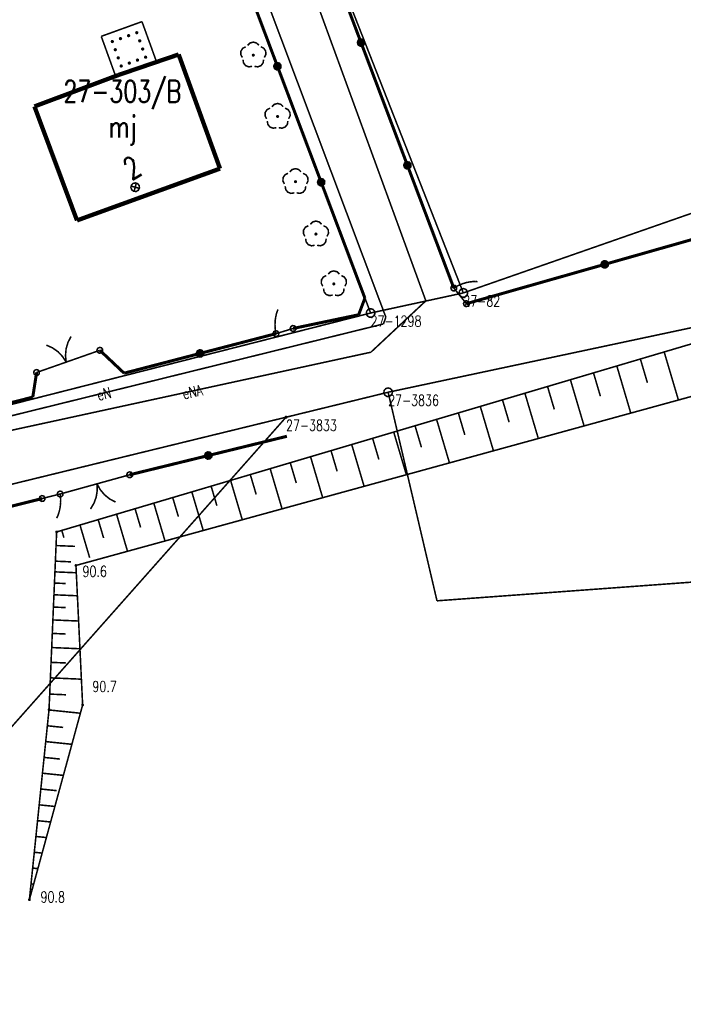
# Model space of a CAD drawing. Header units: metres. Extents: x 7542868 to 7543897, y 5828496 to 5830561.
# Tile 72 of 122: x 7543458 to 7543497, y 5829974 to 5830031. Entities that reach past the tile are written whole.
import ezdxf
from ezdxf.enums import TextEntityAlignment as Align

# ---------------------------------------------------------------- set-up
doc = ezdxf.new("R2010")
doc.units = ezdxf.units.M
doc.header["$MEASUREMENT"] = 0
for name, color, linetype in [('ADRESY_EADTD_T_0', 7, 'Continuous'), ('ADRESY_EAPADR_T_0', 7, 'Continuous'), ('BDOT500_BUBZ_L_1', 7, 'Continuous'), ('BDOT500_KTOK_L_1', 7, 'Continuous'), ('BDOT500_KTOK_L_3', 7, 'Continuous'), ('BDOT500_KTOK_L_4', 7, 'Continuous'), ('BDOT500_OBOP_T_1', 7, 'Continuous'), ('BDOT500_RTPW_T_0', 7, 'Continuous'), ('BUDYNKI_EGBB_E_T_0', 7, 'Continuous'), ('BUDYNKI_EGBB_L_0', 7, 'Continuous'), ('BUDYNKI_EGBE_L_2', 7, 'Continuous'), ('GESUT_SUPE_E_T_3', 7, 'Continuous'), ('GESUT_SUPE_L_3', 7, 'Continuous'), ('GLOWNA_BAZA_DZIALKI', 7, 'Continuous'), ('GLOWNA_BAZA_NUMERY_PUNKTOW', 7, 'Continuous'), ('GLOWNA_BAZA_PUNKTY', 7, 'Continuous'), ('SZUMIN_511-1_DROGA_POM_UZUPEL__', 7, 'Continuous')]:
    doc.layers.add(name, color=color, linetype=linetype)
doc.styles.add('STYL_ARIAL', font='simplex', dxfattribs={"width": 0.75, "oblique": 0.1})

msp = doc.modelspace()

# ---------------------------------------------------------------- linework, layer by layer
at = {"layer": 'ADRESY_EAPADR_T_0', "color": 7, "const_width": 0.09}
for points in [[(7543464.9147, 5830021.3138), (7543465.0517, 5830021.3465), (7543465.1846, 5830021.2998), (7543465.2712, 5830021.1887), (7543465.284, 5830021.0485), (7543465.219, 5830020.9235), (7543465.0967, 5830020.8536), (7543464.956, 5830020.8609), (7543464.8416, 5830020.9431), (7543464.7898, 5830021.0741), (7543464.817, 5830021.2123), (7543464.9147, 5830021.3138)], [(7543465.2799, 5830021.0311), (7543464.7976, 5830021.1625)], [(7543464.973, 5830020.8556), (7543465.1045, 5830021.338)]]:
    msp.add_lwpolyline(points, dxfattribs=at)
at = {"layer": 'BDOT500_BUBZ_L_1', "color": 7, "const_width": 0.09}
for points in [[(7543505.0415, 5830014.4044), (7543460.5065, 5830001.2122)], [(7543495.5567, 5830011.5948), (7543496.3781, 5830008.8216)], [(7543461.6202, 5829999.2797), (7543505.0937, 5830011.2143)], [(7543494.1839, 5830011.1881), (7543494.5905, 5830009.8153)], [(7543491.479, 5830010.3869), (7543491.8776, 5830009.0412)], [(7543492.8247, 5830010.7855), (7543493.6299, 5830008.0672)], [(7543490.1467, 5830009.9922), (7543490.936, 5830007.3276)], [(7543487.5216, 5830009.2146), (7543488.2954, 5830006.6027)], [(7543488.8276, 5830009.6015), (7543489.2184, 5830008.2824)], [(7543486.2286, 5830008.8316), (7543486.6117, 5830007.5386)], [(7543483.681, 5830008.077), (7543484.0565, 5830006.8095)], [(7543484.9485, 5830008.4524), (7543485.7069, 5830005.8921)], [(7543482.4262, 5830007.7053), (7543483.1696, 5830005.1955)], [(7543479.9537, 5830006.9729), (7543480.6825, 5830004.5128)], [(7543481.1838, 5830007.3372), (7543481.5518, 5830006.0948)], [(7543478.7359, 5830006.6121), (7543479.0966, 5830005.3943)], [(7543476.3364, 5830005.9013), (7543476.69, 5830004.7076)], [(7543477.5301, 5830006.255), (7543478.2445, 5830003.8435)], [(7543473.9843, 5830005.2046), (7543474.3309, 5830004.0344)], [(7543475.1545, 5830005.5512), (7543475.8547, 5830003.1874)], [(7543472.8257, 5830004.8614), (7543473.5121, 5830002.5443)], [(7543470.543, 5830004.1852), (7543471.2158, 5830001.9139)], [(7543471.6787, 5830004.5216), (7543472.0185, 5830003.3746)], [(7543468.3055, 5830003.5224), (7543468.965, 5830001.296)], [(7543469.4187, 5830003.8522), (7543469.7517, 5830002.7278)], [(7543467.2033, 5830003.1959), (7543467.5298, 5830002.0938)], [(7543465.0318, 5830002.5527), (7543465.3518, 5830001.4723)], [(7543466.1121, 5830002.8727), (7543466.7586, 5830000.6903)], [(7543462.9031, 5830001.9221), (7543463.2168, 5830000.8631)], [(7543463.9621, 5830002.2358), (7543464.5958, 5830000.0966)], [(7543460.5065, 5830001.2122), (7543460.0678, 5829990.9676)], [(7543460.8031, 5830001.3001), (7543460.9262, 5830000.8846)], [(7543461.8531, 5830001.6111), (7543462.4119, 5829999.7249)], [(7543460.4729, 5830000.4272), (7543461.5725, 5830000.3801)], [(7543460.4343, 5829999.5261), (7543461.3354, 5829999.4875)], [(7543460.4079, 5829998.9098), (7543461.6404, 5829998.857)], [(7543462.0063, 5829991.2312), (7543461.6202, 5829999.2797)], [(7543460.3803, 5829998.2642), (7543461.0259, 5829998.2365)], [(7543460.3513, 5829997.5878), (7543461.7041, 5829997.5299)], [(7543460.321, 5829996.8792), (7543461.0296, 5829996.8488)], [(7543460.2892, 5829996.1368), (7543461.774, 5829996.0732)], [(7543460.2559, 5829995.359), (7543461.0337, 5829995.3257)], [(7543460.221, 5829994.5441), (7543461.8507, 5829994.4743)], [(7543460.1844, 5829993.6904), (7543461.0381, 5829993.6539)], [(7543460.1461, 5829992.796), (7543461.9349, 5829992.7194)], [(7543460.106, 5829991.859), (7543461.043, 5829991.8189)], [(7543458.934, 5829979.9981), (7543462.0063, 5829991.2312)], [(7543460.0678, 5829990.9676), (7543458.934, 5829979.9981)], [(7543460.0653, 5829990.943), (7543461.8763, 5829990.7559)], [(7543459.971, 5829990.031), (7543460.8831, 5829989.9367)], [(7543459.8767, 5829989.1189), (7543461.3859, 5829988.9629)], [(7543459.7825, 5829988.2068), (7543460.6945, 5829988.1125)], [(7543459.6882, 5829987.2947), (7543460.8955, 5829987.1699)], [(7543459.5939, 5829986.3826), (7543460.506, 5829986.2884)], [(7543459.4996, 5829985.4705), (7543460.4051, 5829985.377)], [(7543459.4054, 5829984.5585), (7543460.16, 5829984.4805)], [(7543459.3111, 5829983.6464), (7543459.9148, 5829983.584)], [(7543459.2168, 5829982.7343), (7543459.6696, 5829982.6875)], [(7543459.1226, 5829981.8222), (7543459.4244, 5829981.791)], [(7543459.0283, 5829980.9101), (7543459.1792, 5829980.8945)]]:
    msp.add_lwpolyline(points, dxfattribs=at)
at = {"layer": 'BDOT500_BUBZ_L_1', "color": 7}
msp.add_point((7543458.934, 5829979.9981), dxfattribs=at)
at = {"layer": 'BDOT500_KTOK_L_1', "color": 7, "const_width": 0.09}
for points in [[(7543459.9191, 5830011.9872), (7543460.2695, 5830011.83), (7543460.5833, 5830011.6087), (7543460.8491, 5830011.3315), (7543461.057, 5830011.0086)], [(7543461.057, 5830011.0086), (7543461.0178, 5830011.3906), (7543461.0522, 5830011.7731), (7543461.1591, 5830012.142), (7543461.3346, 5830012.4836)], [(7543461.7648, 5830011.2568), (7543463, 5830011.69)], [(7543462.8655, 5830011.586), (7543462.8301, 5830011.6968), (7543462.8743, 5830011.8044), (7543462.9772, 5830011.8585), (7543463.0908, 5830011.8337), (7543463.162, 5830011.7417), (7543463.1573, 5830011.6255), (7543463.079, 5830011.5395), (7543462.9638, 5830011.5239), (7543462.8655, 5830011.586)], [(7543459.35, 5830010.41), (7543460.5852, 5830010.8432)], [(7543460.3493, 5830010.7604), (7543461.7648, 5830011.2568)], [(7543459.2155, 5830010.306), (7543459.1801, 5830010.4168), (7543459.2243, 5830010.5244), (7543459.3272, 5830010.5785), (7543459.4408, 5830010.5537), (7543459.512, 5830010.4617), (7543459.5073, 5830010.3455), (7543459.429, 5830010.2595), (7543459.3138, 5830010.2439), (7543459.2155, 5830010.306)], [(7543464.5855, 5830004.406), (7543464.5501, 5830004.5168), (7543464.5943, 5830004.6244), (7543464.6972, 5830004.6785), (7543464.8108, 5830004.6537), (7543464.882, 5830004.5617), (7543464.8773, 5830004.4455), (7543464.799, 5830004.3595), (7543464.6838, 5830004.3439), (7543464.5855, 5830004.406)], [(7543463.5583, 5830004.1884), (7543462.1127, 5830003.7883)], [(7543464.72, 5830004.51), (7543463.3173, 5830004.1217)], [(7543460.5755, 5830003.296), (7543460.5401, 5830003.4068), (7543460.5843, 5830003.5144), (7543460.6872, 5830003.5685), (7543460.8008, 5830003.5437), (7543460.872, 5830003.4517), (7543460.8673, 5830003.3355), (7543460.789, 5830003.2495), (7543460.6738, 5830003.2339), (7543460.5755, 5830003.296)], [(7543462.1127, 5830003.7883), (7543460.71, 5830003.4)], [(7543462.8355, 5830003.9883), (7543462.849, 5830003.6046), (7543462.7889, 5830003.2253), (7543462.6575, 5830002.8644), (7543462.4595, 5830002.5354)], [(7543463.9051, 5830002.9355), (7543463.5661, 5830003.1159), (7543463.2678, 5830003.3578), (7543463.0212, 5830003.6522), (7543462.8355, 5830003.9883)]]:
    msp.add_lwpolyline(points, dxfattribs=at)
at = {"layer": 'BDOT500_KTOK_L_3', "color": 7, "const_width": 0.09}
for points in [[(7543483.2855, 5830015.176), (7543483.2501, 5830015.2868), (7543483.2943, 5830015.3944), (7543483.3972, 5830015.4485), (7543483.5108, 5830015.4237), (7543483.582, 5830015.3317), (7543483.5773, 5830015.2155), (7543483.499, 5830015.1295), (7543483.3838, 5830015.1139), (7543483.2855, 5830015.176)], [(7543483.5074, 5830015.331), (7543483.5948, 5830015.382)], [(7543483.5948, 5830015.382), (7543483.6744, 5830015.4267)], [(7543483.6744, 5830015.4267), (7543483.7716, 5830015.4657)], [(7543483.7716, 5830015.4657), (7543483.8561, 5830015.5044)], [(7543483.8561, 5830015.5044), (7543483.9454, 5830015.5371)], [(7543483.9454, 5830015.5371), (7543484.0397, 5830015.5638)], [(7543484.0397, 5830015.5638), (7543484.129, 5830015.5965)], [(7543484.129, 5830015.5965), (7543484.2203, 5830015.6109)], [(7543484.2203, 5830015.6109), (7543484.3194, 5830015.6315)], [(7543484.3194, 5830015.6315), (7543484.403, 5830015.6396)], [(7543484.403, 5830015.6396), (7543484.4943, 5830015.654)], [(7543484.4943, 5830015.654), (7543484.5828, 5830015.6561)], [(7543484.5828, 5830015.6561), (7543484.6712, 5830015.6582)], [(7543484.6712, 5830015.6582), (7543484.7645, 5830015.6543)], [(7543484.7645, 5830015.6543), (7543484.7946, 5830015.6489)], [(7543483.42, 5830015.28), (7543483.5074, 5830015.331)], [(7543483.42, 5830015.28), (7543483.785, 5830014.83)], [(7543483.785, 5830014.83), (7543484.15, 5830014.38)], [(7543484.0155, 5830014.276), (7543483.9801, 5830014.3868), (7543484.0243, 5830014.4944), (7543484.1272, 5830014.5485), (7543484.2408, 5830014.5237), (7543484.312, 5830014.4317), (7543484.3073, 5830014.3155), (7543484.229, 5830014.2295), (7543484.1138, 5830014.2139), (7543484.0155, 5830014.276)], [(7543473.144, 5830013.6065), (7543473.1633, 5830013.6855)], [(7543473.1633, 5830013.6855), (7543473.1797, 5830013.774)], [(7543473.1797, 5830013.774), (7543473.2056, 5830013.855)], [(7543473.2056, 5830013.855), (7543473.2315, 5830013.936)], [(7543473.2315, 5830013.936), (7543473.264, 5830014.019)], [(7543473.264, 5830014.019), (7543473.278, 5830014.0441)], [(7543473.1066, 5830013.1354), (7543473.1069, 5830013.2295)], [(7543473.1129, 5830013.0432), (7543473.1066, 5830013.1354)], [(7543473.1069, 5830013.2295), (7543473.1138, 5830013.3256)], [(7543473.1138, 5830013.3256), (7543473.1141, 5830013.4198)], [(7543473.1141, 5830013.4198), (7543473.1305, 5830013.5083)], [(7543473.1305, 5830013.5083), (7543473.144, 5830013.6065)], [(7543474.0155, 5830012.846), (7543473.9801, 5830012.9568), (7543474.0243, 5830013.0644), (7543474.1272, 5830013.1185), (7543474.2408, 5830013.0937), (7543474.312, 5830013.0017), (7543474.3073, 5830012.8855), (7543474.229, 5830012.7995), (7543474.1138, 5830012.7839), (7543474.0155, 5830012.846)], [(7543473.0255, 5830012.546), (7543472.9901, 5830012.6568), (7543473.0343, 5830012.7644), (7543473.1372, 5830012.8185), (7543473.2508, 5830012.7937), (7543473.322, 5830012.7017), (7543473.3173, 5830012.5855), (7543473.239, 5830012.4995), (7543473.1238, 5830012.4839), (7543473.0255, 5830012.546)], [(7543473.1155, 5830012.9395), (7543473.1129, 5830013.0432)], [(7543473.1284, 5830012.8494), (7543473.1155, 5830012.9395)], [(7543473.1442, 5830012.7497), (7543473.1284, 5830012.8494)], [(7543473.16, 5830012.65), (7543473.1442, 5830012.7497)], [(7543473.16, 5830012.65), (7543473.655, 5830012.8)], [(7543473.655, 5830012.8), (7543474.15, 5830012.95)], [(7543460.5755, 5830003.296), (7543460.5401, 5830003.4068), (7543460.5843, 5830003.5144), (7543460.6872, 5830003.5685), (7543460.8008, 5830003.5437), (7543460.872, 5830003.4517), (7543460.8673, 5830003.3355), (7543460.789, 5830003.2495), (7543460.6738, 5830003.2339), (7543460.5755, 5830003.296)], [(7543459.5355, 5830003.036), (7543459.5001, 5830003.1468), (7543459.5443, 5830003.2544), (7543459.6472, 5830003.3085), (7543459.7608, 5830003.2837), (7543459.832, 5830003.1917), (7543459.8273, 5830003.0755), (7543459.749, 5830002.9895), (7543459.6338, 5830002.9739), (7543459.5355, 5830003.036)], [(7543460.19, 5830003.27), (7543459.67, 5830003.14)], [(7543460.71, 5830003.4), (7543460.19, 5830003.27)], [(7543460.71, 5830003.4), (7543460.7204, 5830003.2995)], [(7543460.7204, 5830003.2995), (7543460.7308, 5830003.199)], [(7543460.7363, 5830002.9118), (7543460.7304, 5830002.8176)], [(7543460.7308, 5830003.199), (7543460.7387, 5830003.1083)], [(7543460.7387, 5830003.1083), (7543460.7353, 5830003.0043)], [(7543460.7353, 5830003.0043), (7543460.7363, 5830002.9118)], [(7543460.645, 5830002.3633), (7543460.6228, 5830002.2753)], [(7543460.6697, 5830002.4416), (7543460.645, 5830002.3633)], [(7543460.6894, 5830002.5393), (7543460.6697, 5830002.4416)], [(7543460.7116, 5830002.6273), (7543460.6894, 5830002.5393)], [(7543460.7175, 5830002.7216), (7543460.7116, 5830002.6273)], [(7543460.7304, 5830002.8176), (7543460.7175, 5830002.7216)], [(7543460.5212, 5830002.0334), (7543460.5053, 5830002.0088)], [(7543460.5597, 5830002.1152), (7543460.5212, 5830002.0334)], [(7543460.5913, 5830002.1952), (7543460.5597, 5830002.1152)], [(7543460.6228, 5830002.2753), (7543460.5913, 5830002.1952)]]:
    msp.add_lwpolyline(points, dxfattribs=at)
at = {"layer": 'BDOT500_KTOK_L_4', "color": 7, "const_width": 0.175}
for points in [[(7543478.0686, 5830029.44), (7543475.3929, 5830036.52)], [(7543470.724, 5830034.758), (7543473.246, 5830028.072)], [(7543477.9341, 5830029.336), (7543477.8987, 5830029.4468), (7543477.9428, 5830029.5544), (7543478.0458, 5830029.6085), (7543478.1594, 5830029.5837), (7543478.2305, 5830029.4917), (7543478.2259, 5830029.3755), (7543478.1476, 5830029.2895), (7543478.0324, 5830029.2739), (7543477.9341, 5830029.336)], [(7543480.7443, 5830022.36), (7543478.0686, 5830029.44)], [(7543473.1115, 5830027.968), (7543473.0761, 5830028.0788), (7543473.1203, 5830028.1864), (7543473.2232, 5830028.2405), (7543473.3368, 5830028.2157), (7543473.408, 5830028.1237), (7543473.4033, 5830028.0075), (7543473.325, 5830027.9215), (7543473.2098, 5830027.9059), (7543473.1115, 5830027.968)], [(7543473.246, 5830028.072), (7543475.768, 5830021.386)], [(7543480.6098, 5830022.256), (7543480.5744, 5830022.3668), (7543480.6186, 5830022.4744), (7543480.7215, 5830022.5285), (7543480.8351, 5830022.5037), (7543480.9062, 5830022.4117), (7543480.9016, 5830022.2955), (7543480.8233, 5830022.2095), (7543480.7081, 5830022.1939), (7543480.6098, 5830022.256)], [(7543483.42, 5830015.28), (7543480.7443, 5830022.36)], [(7543475.6335, 5830021.282), (7543475.5981, 5830021.3928), (7543475.6423, 5830021.5004), (7543475.7452, 5830021.5545), (7543475.8588, 5830021.5297), (7543475.93, 5830021.4377), (7543475.9253, 5830021.3215), (7543475.847, 5830021.2355), (7543475.7318, 5830021.2199), (7543475.6335, 5830021.282)], [(7543475.768, 5830021.386), (7543478.29, 5830014.7)], [(7543500.1, 5830018.915), (7543492.125, 5830016.6475)], [(7543492.125, 5830016.6475), (7543484.15, 5830014.38)], [(7543491.9905, 5830016.5435), (7543491.9551, 5830016.6543), (7543491.9993, 5830016.7619), (7543492.1022, 5830016.816), (7543492.2158, 5830016.7912), (7543492.287, 5830016.6992), (7543492.2823, 5830016.583), (7543492.204, 5830016.497), (7543492.0888, 5830016.4814), (7543491.9905, 5830016.5435)], [(7543478.29, 5830014.7), (7543477.93, 5830013.74)], [(7543477.93, 5830013.74), (7543474.15, 5830012.95)], [(7543473.16, 5830012.65), (7543468.78, 5830011.51)], [(7543464.4, 5830010.37), (7543463, 5830011.69)], [(7543468.78, 5830011.51), (7543464.4, 5830010.37)], [(7543468.6455, 5830011.406), (7543468.6101, 5830011.5168), (7543468.6543, 5830011.6244), (7543468.7572, 5830011.6785), (7543468.8708, 5830011.6537), (7543468.942, 5830011.5617), (7543468.9373, 5830011.4455), (7543468.859, 5830011.3595), (7543468.7438, 5830011.3439), (7543468.6455, 5830011.406)], [(7543459.35, 5830010.41), (7543459.13, 5830008.99)], [(7543459.13, 5830008.99), (7543455.65, 5830008.1)], [(7543469.255, 5830005.62), (7543473.79, 5830006.73)], [(7543469.1205, 5830005.516), (7543469.0851, 5830005.6268), (7543469.1293, 5830005.7344), (7543469.2322, 5830005.7885), (7543469.3458, 5830005.7637), (7543469.417, 5830005.6717), (7543469.4123, 5830005.5555), (7543469.334, 5830005.4695), (7543469.2188, 5830005.4539), (7543469.1205, 5830005.516)], [(7543464.72, 5830004.51), (7543469.255, 5830005.62)], [(7543452.965, 5830001.46), (7543459.67, 5830003.14)]]:
    msp.add_lwpolyline(points, dxfattribs=at)
at = {"layer": 'BDOT500_OBOP_T_1', "color": 3, "const_width": 0.09}
for points in [[(7543471.2167, 5830028.5829), (7543471.129, 5830028.7556), (7543471.1393, 5830028.949), (7543471.2447, 5830029.1115), (7543471.4171, 5830029.1997)], [(7543471.5283, 5830029.2806), (7543471.6655, 5830029.4173), (7543471.8526, 5830029.4673), (7543472.0397, 5830029.4173), (7543472.1769, 5830029.2806)], [(7543472.2882, 5830029.1997), (7543472.4605, 5830029.1115), (7543472.5659, 5830028.949), (7543472.5762, 5830028.7556), (7543472.4886, 5830028.5829)], [(7543471.7839, 5830028.0709), (7543471.5925, 5830028.0409), (7543471.4118, 5830028.1105), (7543471.2898, 5830028.2609), (7543471.2592, 5830028.4521)], [(7543471.8526, 5830028.7622), (7543471.8844, 5830028.749), (7543471.8976, 5830028.7172), (7543471.8844, 5830028.6854), (7543471.8526, 5830028.6722), (7543471.8208, 5830028.6854), (7543471.8076, 5830028.7172), (7543471.8208, 5830028.749), (7543471.8526, 5830028.7622)], [(7543472.4461, 5830028.4521), (7543472.4154, 5830028.2609), (7543472.2934, 5830028.1105), (7543472.1127, 5830028.0409), (7543471.9214, 5830028.0709)], [(7543472.6175, 5830025.0438), (7543472.5299, 5830025.2165), (7543472.5402, 5830025.4099), (7543472.6455, 5830025.5724), (7543472.8179, 5830025.6607)], [(7543472.9292, 5830025.7415), (7543473.0664, 5830025.8782), (7543473.2535, 5830025.9282), (7543473.4406, 5830025.8782), (7543473.5778, 5830025.7415)], [(7543473.689, 5830025.6607), (7543473.8614, 5830025.5724), (7543473.9668, 5830025.4099), (7543473.977, 5830025.2165), (7543473.8894, 5830025.0438)], [(7543473.2535, 5830025.2232), (7543473.2853, 5830025.21), (7543473.2985, 5830025.1782), (7543473.2853, 5830025.1463), (7543473.2535, 5830025.1332), (7543473.2217, 5830025.1463), (7543473.2085, 5830025.1782), (7543473.2217, 5830025.21), (7543473.2535, 5830025.2232)], [(7543473.1847, 5830024.5318), (7543472.9934, 5830024.5019), (7543472.8127, 5830024.5714), (7543472.6907, 5830024.7218), (7543472.66, 5830024.913)], [(7543473.8469, 5830024.913), (7543473.8163, 5830024.7218), (7543473.6943, 5830024.5714), (7543473.5135, 5830024.5019), (7543473.3222, 5830024.5318)], [(7543473.6498, 5830021.2836), (7543473.5621, 5830021.4563), (7543473.5724, 5830021.6497), (7543473.6778, 5830021.8122), (7543473.8502, 5830021.9004)], [(7543473.9614, 5830021.9813), (7543474.0986, 5830022.118), (7543474.2857, 5830022.168), (7543474.4728, 5830022.118), (7543474.61, 5830021.9813)], [(7543474.7213, 5830021.9004), (7543474.8936, 5830021.8122), (7543474.999, 5830021.6497), (7543475.0093, 5830021.4563), (7543474.9217, 5830021.2836)], [(7543474.217, 5830020.7716), (7543474.0256, 5830020.7416), (7543473.8449, 5830020.8112), (7543473.7229, 5830020.9616), (7543473.6923, 5830021.1528)], [(7543474.2857, 5830021.4629), (7543474.3175, 5830021.4497), (7543474.3307, 5830021.4179), (7543474.3175, 5830021.3861), (7543474.2857, 5830021.3729), (7543474.2539, 5830021.3861), (7543474.2407, 5830021.4179), (7543474.2539, 5830021.4497), (7543474.2857, 5830021.4629)], [(7543474.8792, 5830021.1528), (7543474.8485, 5830020.9616), (7543474.7265, 5830020.8112), (7543474.5458, 5830020.7416), (7543474.3545, 5830020.7716)], [(7543474.8294, 5830018.2606), (7543474.7418, 5830018.4333), (7543474.7521, 5830018.6267), (7543474.8574, 5830018.7892), (7543475.0298, 5830018.8775)], [(7543475.1411, 5830018.9583), (7543475.2783, 5830019.095), (7543475.4654, 5830019.145), (7543475.6525, 5830019.095), (7543475.7897, 5830018.9583)], [(7543475.9009, 5830018.8775), (7543476.0733, 5830018.7892), (7543476.1787, 5830018.6267), (7543476.1889, 5830018.4333), (7543476.1013, 5830018.2606)], [(7543475.4654, 5830018.44), (7543475.4972, 5830018.4268), (7543475.5104, 5830018.395), (7543475.4972, 5830018.3632), (7543475.4654, 5830018.35), (7543475.4336, 5830018.3632), (7543475.4204, 5830018.395), (7543475.4336, 5830018.4268), (7543475.4654, 5830018.44)], [(7543475.3966, 5830017.7486), (7543475.2053, 5830017.7187), (7543475.0246, 5830017.7882), (7543474.9026, 5830017.9386), (7543474.8719, 5830018.1298)], [(7543476.0588, 5830018.1298), (7543476.0282, 5830017.9386), (7543475.9062, 5830017.7882), (7543475.7255, 5830017.7187), (7543475.5341, 5830017.7486)], [(7543475.8617, 5830015.3851), (7543475.7741, 5830015.5579), (7543475.7843, 5830015.7513), (7543475.8897, 5830015.9137), (7543476.0621, 5830016.002)], [(7543476.1733, 5830016.0828), (7543476.3105, 5830016.2195), (7543476.4976, 5830016.2696), (7543476.6847, 5830016.2195), (7543476.8219, 5830016.0828)], [(7543476.9332, 5830016.002), (7543477.1055, 5830015.9137), (7543477.2109, 5830015.7513), (7543477.2212, 5830015.5579), (7543477.1336, 5830015.3851)], [(7543476.4976, 5830015.5645), (7543476.5294, 5830015.5513), (7543476.5426, 5830015.5195), (7543476.5294, 5830015.4877), (7543476.4976, 5830015.4745), (7543476.4658, 5830015.4877), (7543476.4526, 5830015.5195), (7543476.4658, 5830015.5513), (7543476.4976, 5830015.5645)], [(7543476.4289, 5830014.8731), (7543476.2375, 5830014.8432), (7543476.0568, 5830014.9127), (7543475.9348, 5830015.0631), (7543475.9042, 5830015.2543)], [(7543477.0911, 5830015.2543), (7543477.0604, 5830015.0631), (7543476.9384, 5830014.9127), (7543476.7577, 5830014.8432), (7543476.5664, 5830014.8731)]]:
    msp.add_lwpolyline(points, dxfattribs=at)
at = {"layer": 'BDOT500_RTPW_T_0', "color": 7, "const_width": 0.075}
for points in [[(7543460.5515, 5830001.2122), (7543460.5383, 5830001.1804), (7543460.5065, 5830001.1672), (7543460.4747, 5830001.1804), (7543460.4615, 5830001.2122), (7543460.4747, 5830001.244), (7543460.5065, 5830001.2572), (7543460.5383, 5830001.244), (7543460.5515, 5830001.2122)], [(7543461.6652, 5829999.2797), (7543461.652, 5829999.2479), (7543461.6202, 5829999.2347), (7543461.5883, 5829999.2479), (7543461.5752, 5829999.2797), (7543461.5883, 5829999.3115), (7543461.6202, 5829999.3247), (7543461.652, 5829999.3115), (7543461.6652, 5829999.2797)], [(7543460.1128, 5829990.9676), (7543460.0996, 5829990.9358), (7543460.0678, 5829990.9226), (7543460.036, 5829990.9358), (7543460.0228, 5829990.9676), (7543460.036, 5829990.9994), (7543460.0678, 5829991.0126), (7543460.0996, 5829990.9994), (7543460.1128, 5829990.9676)], [(7543462.0513, 5829991.2312), (7543462.0381, 5829991.1993), (7543462.0063, 5829991.1862), (7543461.9744, 5829991.1993), (7543461.9613, 5829991.2312), (7543461.9744, 5829991.263), (7543462.0063, 5829991.2762), (7543462.0381, 5829991.263), (7543462.0513, 5829991.2312)], [(7543458.979, 5829979.9981), (7543458.9658, 5829979.9662), (7543458.934, 5829979.9531), (7543458.9022, 5829979.9662), (7543458.889, 5829979.9981), (7543458.9022, 5829980.0299), (7543458.934, 5829980.0431), (7543458.9658, 5829980.0299), (7543458.979, 5829979.9981)]]:
    msp.add_lwpolyline(points, dxfattribs=at)
at = {"layer": 'BUDYNKI_EGBB_L_0', "color": 34, "const_width": 0.25}
for points in [[(7543464.0735, 5830027.5711), (7543467.5458, 5830028.7554)], [(7543469.932, 5830022.171), (7543467.5458, 5830028.7554)], [(7543459.2254, 5830025.757), (7543464.0735, 5830027.5711)], [(7543459.2254, 5830025.757), (7543461.6816, 5830019.1831)], [(7543461.6816, 5830019.1831), (7543469.932, 5830022.171)]]:
    msp.add_lwpolyline(points, dxfattribs=at)
at = {"layer": 'BUDYNKI_EGBE_L_2', "color": 7, "const_width": 0.09}
for points in [[(7543463.08, 5830029.8), (7543465.43, 5830030.65)], [(7543465.43, 5830030.65), (7543466.28, 5830028.3)], [(7543463.93, 5830027.45), (7543463.08, 5830029.8)], [(7543464.1506, 5830029.6393), (7543464.1405, 5830029.6762), (7543464.1596, 5830029.7094), (7543464.1965, 5830029.7194), (7543464.2297, 5830029.7004), (7543464.2397, 5830029.6635), (7543464.2207, 5830029.6303), (7543464.1838, 5830029.6202), (7543464.1506, 5830029.6393)], [(7543464.6204, 5830029.8092), (7543464.6104, 5830029.8461), (7543464.6294, 5830029.8794), (7543464.6664, 5830029.8894), (7543464.6996, 5830029.8704), (7543464.7096, 5830029.8334), (7543464.6906, 5830029.8002), (7543464.6537, 5830029.7902), (7543464.6204, 5830029.8092)], [(7543465.0903, 5830029.9792), (7543465.0803, 5830030.0161), (7543465.0993, 5830030.0493), (7543465.1362, 5830030.0593), (7543465.1694, 5830030.0403), (7543465.1795, 5830030.0034), (7543465.1605, 5830029.9702), (7543465.1235, 5830029.9601), (7543465.0903, 5830029.9792)], [(7543465.0903, 5830029.9792), (7543465.0803, 5830030.0161), (7543465.0993, 5830030.0493), (7543465.1362, 5830030.0593), (7543465.1694, 5830030.0403), (7543465.1795, 5830030.0034), (7543465.1605, 5830029.9702), (7543465.1235, 5830029.9601), (7543465.0903, 5830029.9792)], [(7543465.2603, 5830029.5093), (7543465.2502, 5830029.5462), (7543465.2693, 5830029.5794), (7543465.3062, 5830029.5895), (7543465.3394, 5830029.5704), (7543465.3494, 5830029.5335), (7543465.3304, 5830029.5003), (7543465.2935, 5830029.4903), (7543465.2603, 5830029.5093)], [(7543463.6807, 5830029.4693), (7543463.6707, 5830029.5062), (7543463.6897, 5830029.5394), (7543463.7266, 5830029.5495), (7543463.7598, 5830029.5305), (7543463.7699, 5830029.4935), (7543463.7508, 5830029.4603), (7543463.7139, 5830029.4503), (7543463.6807, 5830029.4693)], [(7543463.6807, 5830029.4693), (7543463.6707, 5830029.5062), (7543463.6897, 5830029.5394), (7543463.7266, 5830029.5495), (7543463.7598, 5830029.5305), (7543463.7699, 5830029.4935), (7543463.7508, 5830029.4603), (7543463.7139, 5830029.4503), (7543463.6807, 5830029.4693)], [(7543463.8506, 5830028.9994), (7543463.8406, 5830029.0364), (7543463.8596, 5830029.0696), (7543463.8966, 5830029.0796), (7543463.9298, 5830029.0606), (7543463.9398, 5830029.0237), (7543463.9208, 5830028.9904), (7543463.8839, 5830028.9804), (7543463.8506, 5830028.9994)], [(7543465.4302, 5830029.0394), (7543465.4202, 5830029.0763), (7543465.4392, 5830029.1096), (7543465.4761, 5830029.1196), (7543465.5094, 5830029.1006), (7543465.5194, 5830029.0636), (7543465.5004, 5830029.0304), (7543465.4634, 5830029.0204), (7543465.4302, 5830029.0394)], [(7543464.0206, 5830028.5296), (7543464.0106, 5830028.5665), (7543464.0296, 5830028.5997), (7543464.0665, 5830028.6097), (7543464.0997, 5830028.5907), (7543464.1098, 5830028.5538), (7543464.0907, 5830028.5206), (7543464.0538, 5830028.5105), (7543464.0206, 5830028.5296)], [(7543465.1303, 5830028.3996), (7543465.1203, 5830028.4365), (7543465.1393, 5830028.4697), (7543465.1762, 5830028.4798), (7543465.2094, 5830028.4607), (7543465.2195, 5830028.4238), (7543465.2004, 5830028.3906), (7543465.1635, 5830028.3806), (7543465.1303, 5830028.3996)], [(7543465.6002, 5830028.5695), (7543465.5901, 5830028.6065), (7543465.6092, 5830028.6397), (7543465.6461, 5830028.6497), (7543465.6793, 5830028.6307), (7543465.6893, 5830028.5938), (7543465.6703, 5830028.5606), (7543465.6334, 5830028.5505), (7543465.6002, 5830028.5695)], [(7543465.6002, 5830028.5695), (7543465.5901, 5830028.6065), (7543465.6092, 5830028.6397), (7543465.6461, 5830028.6497), (7543465.6793, 5830028.6307), (7543465.6893, 5830028.5938), (7543465.6703, 5830028.5606), (7543465.6334, 5830028.5505), (7543465.6002, 5830028.5695)], [(7543466.28, 5830028.3), (7543463.93, 5830027.45)], [(7543464.1906, 5830028.0597), (7543464.1805, 5830028.0966), (7543464.1995, 5830028.1298), (7543464.2365, 5830028.1399), (7543464.2697, 5830028.1208), (7543464.2797, 5830028.0839), (7543464.2607, 5830028.0507), (7543464.2238, 5830028.0407), (7543464.1906, 5830028.0597)], [(7543464.1906, 5830028.0597), (7543464.1805, 5830028.0966), (7543464.1995, 5830028.1298), (7543464.2365, 5830028.1399), (7543464.2697, 5830028.1208), (7543464.2797, 5830028.0839), (7543464.2607, 5830028.0507), (7543464.2238, 5830028.0407), (7543464.1906, 5830028.0597)], [(7543464.6604, 5830028.2296), (7543464.6504, 5830028.2666), (7543464.6694, 5830028.2998), (7543464.7063, 5830028.3098), (7543464.7396, 5830028.2908), (7543464.7496, 5830028.2539), (7543464.7306, 5830028.2206), (7543464.6936, 5830028.2106), (7543464.6604, 5830028.2296)]]:
    msp.add_lwpolyline(points, dxfattribs=at)
at = {"layer": 'GESUT_SUPE_L_3', "color": 1, "const_width": 0.09}
for points in [[(7543481.807, 5830014.5426), (7543465.2796, 5830059.7543)], [(7543479.5, 5830013.6), (7543466.93, 5830047.03)], [(7543478.6371, 5830011.5801), (7543481.807, 5830014.5426)], [(7543451.69, 5830006.38), (7543479.36, 5830013.21)], [(7543479.36, 5830013.21), (7543479.5, 5830013.6)], [(7543478.6371, 5830011.5801), (7543451.7137, 5830005.7317)]]:
    msp.add_lwpolyline(points, dxfattribs=at)
at = {"layer": 'GLOWNA_BAZA_DZIALKI', "color": 92, "lineweight": 20, "const_width": 0.09}
for points in [[(7543478.62, 5830013.84), (7543465.64, 5830048.19)], [(7543474.29, 5830039.64), (7543483.97, 5830015)], [(7543483.97, 5830015), (7543516.56, 5830026.37)], [(7543517.09, 5830017.24), (7543479.63, 5830009.27)], [(7543483.97, 5830015), (7543478.62, 5830013.84)], [(7543455.55, 5830007.97), (7543478.62, 5830013.84)], [(7543479.63, 5830009.27), (7543473.74, 5830007.83)], [(7543413.47, 5829939.83), (7543473.74, 5830007.83)], [(7543473.74, 5830007.83), (7543453.6, 5830002.91)]]:
    msp.add_lwpolyline(points, dxfattribs=at)
at = {"layer": 'GLOWNA_BAZA_PUNKTY', "color": 7, "const_width": 0.09}
for points in [[(7543483.97, 5830015.25), (7543484.1052, 5830015.2103), (7543484.1974, 5830015.1039), (7543484.2175, 5830014.9644), (7543484.1589, 5830014.8363), (7543484.0404, 5830014.7601), (7543483.8996, 5830014.7601), (7543483.7811, 5830014.8363), (7543483.7225, 5830014.9644), (7543483.7426, 5830015.1039), (7543483.8348, 5830015.2103), (7543483.97, 5830015.25)], [(7543478.62, 5830014.09), (7543478.7552, 5830014.0503), (7543478.8474, 5830013.9439), (7543478.8675, 5830013.8044), (7543478.8089, 5830013.6763), (7543478.6904, 5830013.6001), (7543478.5496, 5830013.6001), (7543478.4311, 5830013.6763), (7543478.3725, 5830013.8044), (7543478.3926, 5830013.9439), (7543478.4848, 5830014.0503), (7543478.62, 5830014.09)], [(7543479.63, 5830009.52), (7543479.7652, 5830009.4803), (7543479.8574, 5830009.3739), (7543479.8775, 5830009.2344), (7543479.8189, 5830009.1063), (7543479.7004, 5830009.0301), (7543479.5596, 5830009.0301), (7543479.4411, 5830009.1063), (7543479.3825, 5830009.2344), (7543479.4026, 5830009.3739), (7543479.4948, 5830009.4803), (7543479.63, 5830009.52)], [(7543473.74, 5830007.875), (7543473.7718, 5830007.8618), (7543473.785, 5830007.83), (7543473.7718, 5830007.7982), (7543473.74, 5830007.785), (7543473.7082, 5830007.7982), (7543473.695, 5830007.83), (7543473.7082, 5830007.8618), (7543473.74, 5830007.875)]]:
    msp.add_lwpolyline(points, dxfattribs=at)
at = {"layer": 'SZUMIN_511-1_DROGA_POM_UZUPEL__', "color": 7, "const_width": 0.09}
for points in [[(7543465.64, 5830048.19), (7543478.62, 5830013.84)], [(7543483.97, 5830015), (7543474.29, 5830039.64)], [(7543516.56, 5830026.37), (7543483.97, 5830015)], [(7543479.63, 5830009.27), (7543517.09, 5830017.24)], [(7543478.62, 5830013.84), (7543455.55, 5830007.97)], [(7543473.74, 5830007.83), (7543479.63, 5830009.27)], [(7543479.63, 5830009.27), (7543482.45, 5829997.24)], [(7543482.45, 5829997.24), (7543632.1, 5830008.2)], [(7543453.6, 5830002.91), (7543473.74, 5830007.83)]]:
    msp.add_lwpolyline(points, dxfattribs=at)
at = {"layer": 'SZUMIN_511-1_DROGA_POM_UZUPEL__', "color": 3, "const_width": 0.09}
for points in [[(7543483.97, 5830015), (7543474.29, 5830039.64)], [(7543516.56, 5830026.37), (7543483.97, 5830015)], [(7543479.63, 5830009.27), (7543517.09, 5830017.24)], [(7543473.74, 5830007.83), (7543479.63, 5830009.27)], [(7543479.63, 5830009.27), (7543482.45, 5829997.24)], [(7543482.45, 5829997.24), (7543632.1, 5830008.2)], [(7543453.6, 5830002.91), (7543473.74, 5830007.83)]]:
    msp.add_lwpolyline(points, dxfattribs=at)

# ---------------------------------------------------------------- texts
at = {"layer": 'ADRESY_EADTD_T_0', "color": 214, "style": 'STYL_ARIAL', "width": 0.75}
msp.add_text('2', height=1.25, rotation=29.759, dxfattribs=at).set_placement((7543465.0043, 5830021.1571), align=Align.BOTTOM_LEFT)
at = {"layer": 'BDOT500_RTPW_T_0', "color": 7, "style": 'STYL_ARIAL', "width": 0.75}
for s, p in [('90.6', (7543461.9979, 5829999.2493)), ('90.7', (7543462.567, 5829992.6095)), ('90.8', (7543459.5791, 5829980.4682))]:
    msp.add_text(s, height=0.625, dxfattribs=at).set_placement(p, align=Align.TOP_LEFT)
at = {"layer": 'BUDYNKI_EGBB_E_T_0', "color": 7, "style": 'STYL_ARIAL', "width": 0.75}
msp.add_text('mj', height=1.25, dxfattribs=at).set_placement((7543464.3225, 5830024.5834), align=Align.MIDDLE_CENTER)
at = {"layer": 'GESUT_SUPE_E_T_3', "color": 1, "style": 'STYL_ARIAL', "width": 0.75}
for s, rotation, p in [('eN', 13.7133, (7543463.2388, 5830009.1799)), ('eNA', 12.26, (7543468.3466, 5830009.2914))]:
    msp.add_text(s, height=0.625, rotation=rotation, dxfattribs=at).set_placement(p, align=Align.MIDDLE_CENTER)
at = {"layer": 'GLOWNA_BAZA_NUMERY_PUNKTOW', "color": 7, "style": 'STYL_ARIAL', "width": 0.75}
for s, p in [('27-82', (7543483.97, 5830014.8438)), ('27-1298', (7543478.62, 5830013.6837)), ('27-3836', (7543479.63, 5830009.1137)), ('27-3833', (7543473.74, 5830007.6738))]:
    msp.add_text(s, height=0.625, dxfattribs=at).set_placement(p, align=Align.TOP_LEFT)
at = {"layer": 'SZUMIN_511-1_DROGA_POM_UZUPEL__', "color": 7, "style": 'STYL_ARIAL', "width": 0.75}
msp.add_text('27-303/B', height=1.25, dxfattribs=at).set_placement((7543460.9, 5830027.2575), align=Align.TOP_LEFT)

doc.saveas('drawing.dxf')
